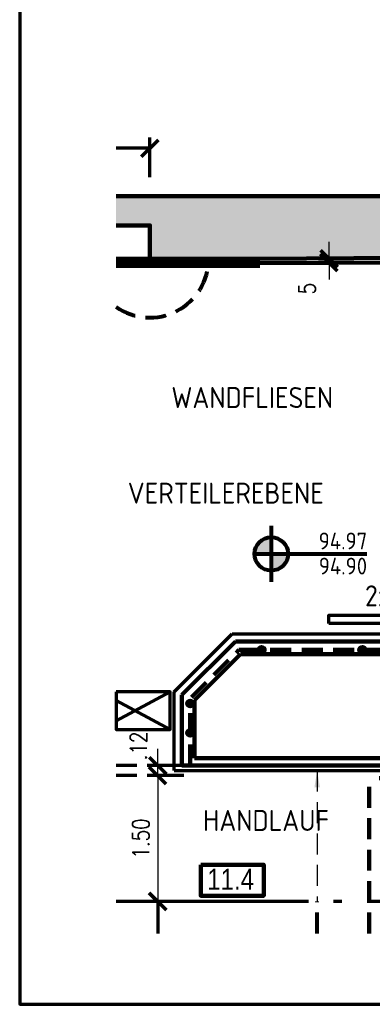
# Model space of a CAD drawing. Header units: metres. Extents: x -21.6 to 59.6, y 15.8 to 46.8.
# Tile 1 of 13: x -21.6 to -17.4, y 15.8 to 27.5. Entities that reach past the tile are written whole.
import ezdxf
from ezdxf.enums import TextEntityAlignment as Align

# ---------------------------------------------------------------- set-up
doc = ezdxf.new("R2010")
doc.units = ezdxf.units.M
doc.linetypes.add('ACAD_ISO10W100', pattern=[18.5, 12, -3, 0.5, -3])
doc.linetypes.add('HIDDEN', pattern=[0.375, 0.25, -0.125])
doc.layers.get('0').update_dxf_attribs({"lineweight": 100})
doc.layers.get('DEFPOINTS').update_dxf_attribs({"lineweight": 0})
for name, color, linetype, lineweight in [('ACHSEN', 8, 'Continuous', 70), ('BEMASSUNG', 7, 'Continuous', 70), ('GBE_Glas', 8, 'Continuous', 100), ('GBE_Metall', 5, 'Continuous', 70), ('GBE_Treppe_Ansicht', 30, 'Continuous', 100), ('GBE_Wand_Decke_tragend_Ansicht', 7, 'Continuous', 100), ('GBE_Wand_Decke_tragend_Schnitt', 7, 'Continuous', 158), ('GBE_Wand_Decke_tragend_Schraffur', 9, 'Continuous', 40), ('GBE_Wandbelag', 15, 'Continuous', 100), ('NEU_GBE_Raum_Kennziffer', 7, 'Continuous', 100), ('RAUMBEZEICH', 7, 'Continuous', 80), ('TEXTE', 7, 'Continuous', 80), ('ZUBEHÖR', 7, 'Continuous', 70)]:
    doc.layers.add(name, color=color, linetype=linetype, lineweight=lineweight)
doc.styles.add('ArialNarrow_2.5mm', font='ARIALN.TTF', dxfattribs={"height": 0.0025})
doc.styles.add('ISOCP', font='isocp.shx')
doc.styles.add('ROMANS', font='romans.shx', dxfattribs={"width": 0.8})
doc.dimstyles.new('DIMENSION', dxfattribs={"dimtxt": 0.2, "dimasz": 0.2, "dimexe": 0.125, "dimexo": 0.125, "dimgap": 0.1, "dimtad": 1, "dimzin": 4, "dimdsep": 46, "dimtxsty": 'ROMANS', "dimblk": 'OBLIQUE', "dimcen": 0.125, "dimclrd": 256, "dimclre": 256, "dimadec": 0, "dimazin": 0, "dimtfac": 1, "dimtmove": 2, "dimatfit": 3, "dimldrblk": 'OBLIQUE', "dimfxl": 1, "dimtolj": 1, "dimtzin": 4, "dimarcsym": 0})
doc.dimstyles.new('DIMENSION-1', dxfattribs={"dimtxt": 0.2, "dimasz": 0.2, "dimexe": 0.125, "dimexo": 0.125, "dimgap": 0.1, "dimtad": 1, "dimdec": 0, "dimlfac": 100, "dimzin": 4, "dimdsep": 46, "dimtxsty": 'ROMANS', "dimblk": 'OBLIQUE', "dimcen": 0.125, "dimclrd": 256, "dimclre": 256, "dimadec": 0, "dimazin": 0, "dimtfac": 1, "dimtdec": 0, "dimtmove": 2, "dimatfit": 3, "dimldrblk": 'OBLIQUE', "dimfxl": 1, "dimtolj": 1, "dimtzin": 4, "dimarcsym": 0})
doc.dimstyles.new('LEADER', dxfattribs={"dimtxt": 0.25, "dimasz": 0.2, "dimexe": 0.125, "dimexo": 0.125, "dimgap": 0.125, "dimtad": 1, "dimzin": 2, "dimdsep": 46, "dimtxsty": 'ISOCP', "dimcen": 0.09, "dimclrd": 256, "dimclre": 256, "dimadec": 0, "dimazin": 0, "dimtfac": 1, "dimtmove": 0, "dimatfit": 3, "dimfxl": 1, "dimtolj": 1, "dimtzin": 2, "dimarcsym": 0})

# ---------------------------------------------------------------- blocks, each defined once
blk = doc.blocks.new('_OBLIQUE')
at = {"color": 0, "linetype": 'ByBlock'}
blk.add_line((-0.5, -0.5), (0.5, 0.5), dxfattribs=at)
blk = doc.blocks.new('*D331')
at = {"layer": 'BEMASSUNG', "transparency": 16777216}
for p, q in [((-19.642, 18.498), (-20.08, 18.498)), ((-18.289, 16.998), (-20.08, 16.998))]:
    blk.add_line(p, q, dxfattribs=at)
at = {"layer": 'BEMASSUNG', "lineweight": -2, "transparency": 16777216}
blk.add_line((-19.955, 18.498), (-19.955, 16.998), dxfattribs=at)
at = {"layer": 'DEFPOINTS', "color": 0, "transparency": 16777216}
for p in [(-19.517, 18.498), (-19.955, 16.998), (-18.164, 16.998)]:
    blk.add_point(p, dxfattribs=at)
at = {"layer": 'BEMASSUNG', "lineweight": -2, "transparency": 16777216, "xscale": 0.2, "yscale": 0.2, "zscale": 0.2}
for p, rotation in [((-19.955, 18.498), 90), ((-19.955, 16.998), 270)]:
    blk.add_blockref('_OBLIQUE', p, dxfattribs=dict(at, rotation=rotation))
at = {"layer": 'BEMASSUNG', "color": 0, "transparency": 16777216, "insert": (-20.155, 17.748), "char_height": 0.2, "attachment_point": 5, "rotation": 90, "style": 'ROMANS'}
blk.add_mtext('\\A1;\\H1x;\\W0.8;1.50', dxfattribs=at)
blk = doc.blocks.new('*D333')
at = {"layer": 'BEMASSUNG', "lineweight": -2, "transparency": 16777216}
for p, q in [((-19.955, 18.618), (-19.955, 18.818)), ((-19.955, 18.498), (-19.955, 18.618)), ((-19.955, 18.498), (-19.955, 18.298))]:
    blk.add_line(p, q, dxfattribs=at)
at = {"layer": 'BEMASSUNG', "transparency": 16777216}
for p, q in [((-19.642, 18.618), (-20.08, 18.618)), ((-19.642, 18.498), (-20.08, 18.498))]:
    blk.add_line(p, q, dxfattribs=at)
at = {"layer": 'DEFPOINTS', "color": 0, "transparency": 16777216}
for p in [(-19.955, 18.618), (-19.517, 18.618), (-19.517, 18.498)]:
    blk.add_point(p, dxfattribs=at)
at = {"layer": 'BEMASSUNG', "lineweight": -2, "transparency": 16777216, "xscale": 0.2, "yscale": 0.2, "zscale": 0.2}
for p, rotation in [((-19.955, 18.618), 270), ((-19.955, 18.498), 90)]:
    blk.add_blockref('_OBLIQUE', p, dxfattribs=dict(at, rotation=rotation))
at = {"layer": 'BEMASSUNG', "color": 0, "transparency": 16777216, "insert": (-20.185, 18.852), "char_height": 0.2, "attachment_point": 5, "rotation": 90, "style": 'ROMANS'}
blk.add_mtext('\\A1;\\H1x;\\W0.8;.12', dxfattribs=at)
blk = doc.blocks.new('*D369')
at = {"layer": 'BEMASSUNG', "lineweight": -2, "transparency": 16777216}
for p, q in [((-17.914, 24.667), (-17.914, 24.867)), ((-17.914, 24.617), (-17.914, 24.667)), ((-17.914, 24.617), (-17.914, 24.417))]:
    blk.add_line(p, q, dxfattribs=at)
at = {"layer": 'BEMASSUNG', "transparency": 16777216}
for p, q in [((-17.9, 24.667), (-18.039, 24.667)), ((-17.899, 24.617), (-18.039, 24.617))]:
    blk.add_line(p, q, dxfattribs=at)
at = {"layer": 'DEFPOINTS', "color": 0, "transparency": 16777216}
for p in [(-17.914, 24.667), (-17.775, 24.667), (-17.774, 24.617)]:
    blk.add_point(p, dxfattribs=at)
at = {"layer": 'BEMASSUNG', "lineweight": -2, "transparency": 16777216, "xscale": 0.2, "yscale": 0.2, "zscale": 0.2}
for p, rotation in [((-17.914, 24.667), 270), ((-17.914, 24.617), 90)]:
    blk.add_blockref('_OBLIQUE', p, dxfattribs=dict(at, rotation=rotation))
at = {"layer": 'BEMASSUNG', "color": 0, "transparency": 16777216, "insert": (-18.174, 24.307), "char_height": 0.2, "attachment_point": 5, "rotation": 90, "style": 'ROMANS'}
blk.add_mtext('\\A1;\\H1x;\\W0.8;5', dxfattribs=at)

msp = doc.modelspace()

# ---------------------------------------------------------------- hatches: boundary and pattern name
at = {"layer": 'GBE_Metall'}
h = msp.add_hatch(color=256, dxfattribs=at)
h.paths.add_polyline_path([(-18.7173, 19.9578), (-18.7173, 20.0378, 0.4142136), (-18.7573, 19.9978, 0.4142136)], flags=16)
h.paths.add_polyline_path([(-18.7173, 20.0378), (-18.7173, 19.9578, 1)], flags=16)
h = msp.add_hatch(color=256, dxfattribs=at)
h.paths.add_polyline_path([(-17.5173, 19.9578), (-17.5173, 20.0378, 0.4142136), (-17.5573, 19.9978, 0.4142136)], flags=16)
h.paths.add_polyline_path([(-17.5173, 20.0378), (-17.5173, 19.9578, 1)], flags=16)
h = msp.add_hatch(color=256, dxfattribs=at)
h.paths.add_polyline_path([(-19.5673, 19.318), (-19.5673, 19.398, 0.4142136), (-19.6073, 19.358, 0.4142136)], flags=16)
h.paths.add_polyline_path([(-19.5673, 19.398), (-19.5673, 19.318, 1)], flags=16)
h = msp.add_hatch(color=256, dxfattribs=at)
edge = h.paths.add_edge_path()
edge.add_arc((-19.5673, 19.008), 0.04, 0, 360)
at = {"layer": 'GBE_Wand_Decke_tragend_Schraffur'}
msp.add_hatch(color=256, dxfattribs=at).paths.add_polyline_path([(-20.0473, 24.6618), (-20.0473, 25.0618), (-20.4512, 25.0618), (-20.4512, 25.4118), (-16.6543, 25.4118), (-16.2505, 25.8242), (-6.7403, 25.8718), (-4.5912, 25.785), (-4.7057, 24.7678), (-18.7403, 24.6618), (-19.3491, 24.6618)])
at = {"layer": 'TEXTE'}
h = msp.add_hatch(color=256, dxfattribs=at)
h.paths.add_polyline_path([(-18.8023, 21.1428), (-18.6023, 21.1428), (-18.6023, 21.3428, 0.4142136)])
h.paths.add_polyline_path([(-18.6023, 20.9428, 0.4142136), (-18.4023, 21.1428), (-18.6023, 21.1428)])

# ---------------------------------------------------------------- linework, layer by layer
at = {"lineweight": 70, "flags": 128}
msp.add_lwpolyline([(-21.5989, 33.7348), (-21.5989, 15.7701), (6.2958, 15.7701), (6.2958, 33.7348), (-21.5989, 33.7348)], close=True, dxfattribs=at)
at = {"layer": 'ACHSEN', "linetype": 'ACAD_ISO10W100', "ltscale": 0.1}
msp.add_line((-8.6603, 16.9978), (-20.4512, 16.9978), dxfattribs=at)
at = {"layer": 'BEMASSUNG'}
for p, q in [((-20.0473, 25.6368), (-20.0473, 26.1082)), ((-20.0473, 25.9832), (-20.4512, 25.9832)), ((-20.2051, 18.6178), (-20.4512, 18.6178)), ((-20.2051, 18.4978), (-20.4512, 18.4978)), ((-18.2887, 16.9978), (-20.0801, 16.9978)), ((-19.9551, 16.9978), (-19.9551, 16.6146))]:
    msp.add_line(p, q, dxfattribs=at)
at = {"layer": 'GBE_Glas', "linetype": 'HIDDEN'}
for p, q in [((-19.5527, 19.4337), (-18.9886, 19.9978)), ((-18.9886, 19.9978), (-12.5673, 19.9978)), ((-19.5673, 18.6178), (-19.5673, 19.3983))]:
    msp.add_line(p, q, dxfattribs=at)
at = {"layer": 'GBE_Metall'}
for p, q in [((-19.7573, 19.4978), (-19.0673, 20.1878)), ((-19.0673, 20.1878), (-12.5673, 20.1878)), ((-19.7573, 18.5578), (-19.7573, 19.4978)), ((-19.7573, 18.5578), (-9.5673, 18.5578))]:
    msp.add_line(p, q, dxfattribs=at)
for centre in [(-18.7173, 19.9978), (-17.5173, 19.9978), (-19.5673, 19.358), (-19.5673, 19.008)]:
    msp.add_circle(centre, 0.04, dxfattribs=at)
at = {"layer": 'GBE_Treppe_Ansicht', "linetype": 'HIDDEN'}
for p in [(-9.5673, 18.4678), (-17.4373, 16.6146)]:
    msp.add_line(p, (-17.4373, 18.4678), dxfattribs=at)
at = {"layer": 'GBE_Wand_Decke_tragend_Ansicht'}
for p, q in [((-19.6673, 19.4605), (-19.03, 20.0978)), ((-19.03, 20.0978), (-12.5673, 20.0978)), ((-19.5173, 19.3983), (-18.9679, 19.9478)), ((-18.9679, 19.9478), (-12.5716, 19.9478)), ((-19.6673, 18.6178), (-19.6673, 19.4605)), ((-19.5173, 18.7078), (-19.5173, 19.3983)), ((-19.5173, 18.7078), (-9.5673, 18.7078)), ((-19.6673, 18.6178), (-9.5673, 18.6178))]:
    msp.add_line(p, q, dxfattribs=at)
at = {"layer": 'GBE_Wand_Decke_tragend_Schnitt'}
for p, q in [((-18.7405, 24.6618), (-0.9621, 24.7961)), ((-20.4512, 24.6618), (-18.7403, 24.6618)), ((-20.4512, 24.6118), (-18.7403, 24.6118)), ((-20.4512, 24.5798), (-18.7403, 24.5798))]:
    msp.add_line(p, q, dxfattribs=at)
at = {"layer": 'GBE_Wand_Decke_tragend_Schnitt', "flags": 128}
for points in [[(-16.2505, 25.8242), (-16.6543, 25.4118), (-20.4512, 25.4118)], [(-20.0473, 24.6618), (-20.0473, 25.0618), (-20.4512, 25.0618)]]:
    msp.add_lwpolyline(points, dxfattribs=at)
at = {"layer": 'GBE_Wandbelag'}
msp.add_line((-18.7403, 24.6118), (-15.5927, 24.6275), dxfattribs=at)
at = {"layer": 'NEU_GBE_Raum_Kennziffer', "flags": 128}
msp.add_lwpolyline([(-19.4418, 17.4339), (-18.6921, 17.4339), (-18.6921, 17.0656), (-19.4418, 17.0656), (-19.4418, 17.4339)], close=True, dxfattribs=at)
at = {"layer": 'TEXTE'}
for p, q in [((-18.6023, 21.4761), (-18.6023, 20.8094)), ((-18.7823, 21.1428), (-17.4623, 21.1428))]:
    msp.add_line(p, q, dxfattribs=at)
at = {"layer": 'TEXTE', "linetype": 'HIDDEN'}
msp.add_line((-18.0554, 16.6146), (-18.0554, 16.9978), dxfattribs=at)
at = {"layer": 'TEXTE'}
msp.add_circle((-18.6023, 21.1428), 0.2, dxfattribs=at)
at = {"layer": 'TEXTE', "linetype": 'HIDDEN'}
msp.add_arc((-20.0491, 24.6618), 0.7, 234.93508, 0, dxfattribs=at)
at = {"layer": 'ZUBEHÖR'}
for p, q in [((-19.8073, 19.4978), (-20.4512, 19.1528)), ((-20.4512, 19.3927), (-19.8073, 19.0478))]:
    msp.add_line(p, q, dxfattribs=at)
at = {"layer": 'ZUBEHÖR', "flags": 128}
for points in [[(-17.9173, 20.3128), (-17.9173, 20.4128), (-15.1673, 20.4128), (-15.1673, 20.3128), (-17.9173, 20.3128)], [(-20.4512, 19.4978), (-20.4512, 19.0478), (-19.8073, 19.0478), (-19.8073, 19.4978), (-20.4512, 19.4978)]]:
    msp.add_lwpolyline(points, close=True, dxfattribs=at)

# ---------------------------------------------------------------- block references
at = {"layer": 'BEMASSUNG', "xscale": 0.2, "yscale": 0.2, "zscale": 0.2}
msp.add_blockref('_OBLIQUE', (-20.0473, 25.9832), dxfattribs=at)
at = {"layer": 'BEMASSUNG', "xscale": 0.2, "yscale": 0.2, "zscale": 0.2, "rotation": 90}
msp.add_blockref('_OBLIQUE', (-19.9551, 16.9978), dxfattribs=at)

# ---------------------------------------------------------------- texts
at = {"layer": 'NEU_GBE_Raum_Kennziffer', "style": 'ArialNarrow_2.5mm'}
msp.add_text('11.4', height=0.25, dxfattribs=at).set_placement((-19.0862, 17.2612), align=Align.MIDDLE_CENTER)
at = {"layer": 'RAUMBEZEICH', "style": 'ISOCP'}
for s, p in [('WANDFLIESEN', (-19.7923, 22.8828)), ('VERTEILEREBENE', (-20.3123, 21.7428)), ('HANDLAUF', (-19.4154, 17.8378))]:
    msp.add_text(s, height=0.25, dxfattribs=at).set_placement(p)
at = {"layer": 'TEXTE', "style": 'ISOCP'}
for s, height, p in [('94.97', 0.2, (-17.7484, 21.2975)), ('94.90', 0.2, (-17.7484, 20.9975)), ('2x INFO/BEL. HANDLAUF', 0.25, (-15.7585, 20.6428))]:
    msp.add_text(s, height=height, dxfattribs=at).set_placement(p, align=Align.MIDDLE_CENTER)

# ---------------------------------------------------------------- dimensions: what is measured, and where the dimension line sits
at = {"layer": 'BEMASSUNG'}
for base, p1, p2, dimstyle, picture, middle in [((-17.9143, 24.6666), (-17.7744, 24.6166), (-17.7746, 24.6666), 'DIMENSION-1', '*D369', (-18.1743, 24.3067)), ((-19.9551, 18.6178), (-19.5173, 18.4978), (-19.5173, 18.6178), 'DIMENSION', '*D333', (-20.185, 18.8523))]:
    dim = msp.add_linear_dim(base=base, p1=p1, p2=p2, angle=90, text='\\H1x;\\W0.8;<>', dimstyle=dimstyle, override={"dimlwe": 65535}, dxfattribs=at)
    dim.commit()
    dim.dimension.update_dxf_attribs({"geometry": picture, "text_midpoint": middle, "dimtype": 160})
dim = msp.add_linear_dim(base=(-19.9551, 16.9978), p1=(-19.5173, 18.4978), p2=(-18.1637, 16.9978), angle=270, text='\\H1x;\\W0.8;<>', dimstyle='DIMENSION', override={"dimlwe": 65535}, dxfattribs=at)
dim.commit()
dim.dimension.update_dxf_attribs({"geometry": '*D331', "text_midpoint": (-20.1551, 17.7478)})

# ---------------------------------------------------------------- leaders
at = {"layer": 'TEXTE', "linetype": 'HIDDEN'}
msp.add_leader([(-18.0554, 18.5578), (-18.0554, 16.9978)], dimstyle='LEADER', override={"dimclrd": 0}, dxfattribs=at)

doc.saveas('drawing.dxf')
